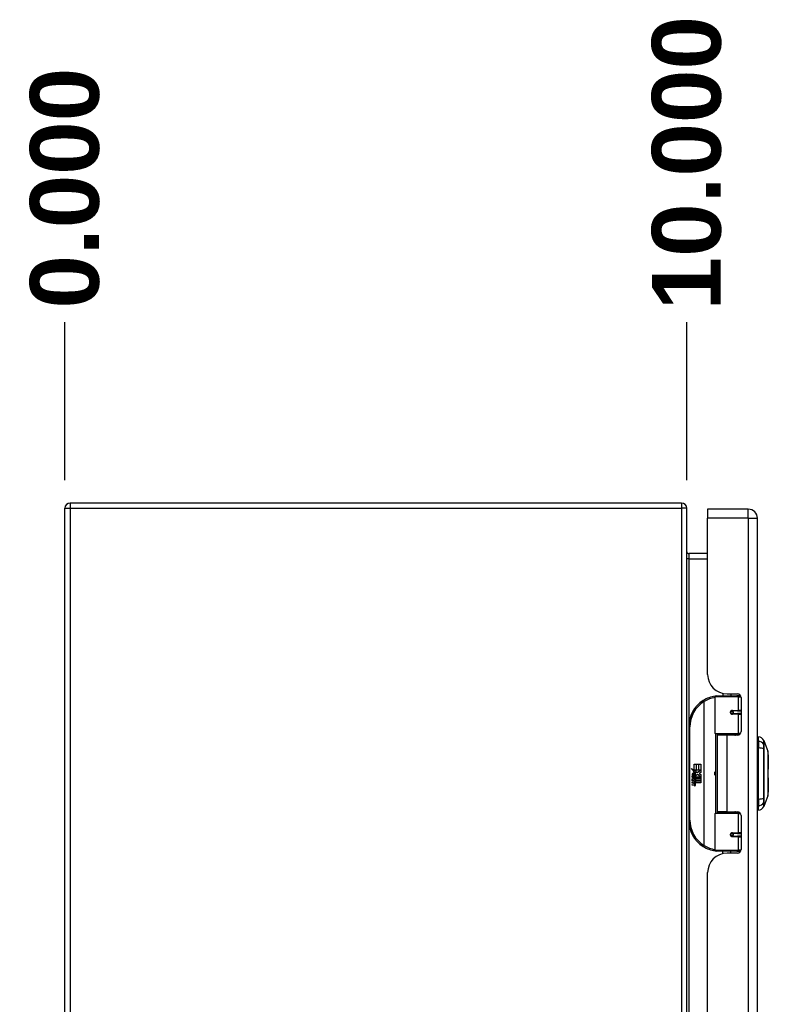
# Model space of a CAD drawing. Header units: inches. Extents: x 0 to 149, y -11 to 97.
# Tile 4 of 13: x 40 to 52, y 53 to 68. Entities that reach past the tile are written whole.
import ezdxf

# ---------------------------------------------------------------- set-up
doc = ezdxf.new("R2010")
doc.units = ezdxf.units.IN
doc.header["$LTSCALE"] = 8.944272
doc.header["$MEASUREMENT"] = 0
for name, color, linetype, lineweight in [('Dimensions(ANSI)', 7, 'Continuous', 25), ('Visible Edges(ANSI)', 7, 'Continuous', 25), ('Visible Tangent Edges(ANSI)', 7, 'Continuous', 25)]:
    doc.layers.add(name, color=color, linetype=linetype, lineweight=lineweight)
doc.styles.add('Dimension-ANSI', font='arialbd.ttf')
doc.dimstyles.new('INCH-ANSI-VERTICAL', dxfattribs={"dimscale": 8.944272, "dimtxt": 0.12, "dimasz": 0.098425, "dimexe": 0.04, "dimexo": 0.04, "dimgap": 0.031496, "dimtad": 0, "dimtih": 1, "dimtoh": 1, "dimdec": 3, "dimrnd": 1e-08, "dimzin": 0, "dimdsep": 46, "dimtxsty": 'Dimension-ANSI', "dimcen": 0.09, "dimdle": 0.312, "dimclrd": 179, "dimclre": 179, "dimclrt": 7, "dimadec": 1, "dimazin": 0, "dimtfac": 1, "dimtdec": 3, "dimtofl": 0, "dimtmove": 0, "dimatfit": 3, "dimfxl": 1, "dimtolj": 1, "dimtzin": 4, "dimlwd": 25, "dimlwe": 25, "dimarcsym": 0})

# ---------------------------------------------------------------- blocks, each defined once
blk = doc.blocks.new('*D18')
at = {"layer": 'Defpoints', "color": 0, "linetype": 'Continuous', "transparency": 16777216}
for p in [(41.085, 63.478), (41.085, 60.661), (41.085, 60.661)]:
    blk.add_point(p, dxfattribs=at)
at = {"layer": 'Dimensions(ANSI)', "color": 179, "linetype": 'Continuous', "lineweight": 25, "true_color": 0x262658, "transparency": 16777216}
blk.add_line((41.085, 61.019), (41.085, 63.478), dxfattribs=at)
at = {"layer": 'Dimensions(ANSI)', "color": 7, "linetype": 'Continuous', "lineweight": 25, "transparency": 16777216, "insert": (41.085, 65.567), "char_height": 1.0733, "attachment_point": 5, "rotation": 90, "style": 'Dimension-ANSI'}
blk.add_mtext('\\A1;0.000', dxfattribs=at)
blk = doc.blocks.new('*D19')
at = {"layer": 'Defpoints', "color": 0, "linetype": 'Continuous', "transparency": 16777216}
for p in [(50.774, 63.478), (41.085, 60.661), (50.774, 60.661)]:
    blk.add_point(p, dxfattribs=at)
at = {"layer": 'Dimensions(ANSI)', "color": 179, "linetype": 'Continuous', "lineweight": 25, "true_color": 0x262658, "transparency": 16777216}
blk.add_line((50.774, 61.019), (50.774, 63.478), dxfattribs=at)
at = {"layer": 'Dimensions(ANSI)', "color": 7, "linetype": 'Continuous', "lineweight": 25, "transparency": 16777216, "insert": (50.774, 65.956), "char_height": 1.0733, "attachment_point": 5, "rotation": 90, "style": 'Dimension-ANSI'}
blk.add_mtext('\\A1;10.000', dxfattribs=at)

msp = doc.modelspace()

# ---------------------------------------------------------------- linework, layer by layer
at = {"layer": 'Visible Edges(ANSI)'}
for p, q in [((50.6928, 60.66083), (41.16596, 60.66083)), ((41.08457, 41.36297), (41.08457, 60.57944)), ((50.77419, 41.36297), (50.77419, 60.57944)), ((51.09831, 60.56539), (51.09831, 60.42392)), ((51.73201, 60.56539), (51.09831, 60.56539)), ((51.09831, 57.99085), (51.09831, 60.42392)), ((51.87348, 41.51848), (51.87348, 60.42392)), ((51.09831, 59.87292), (50.80423, 59.87292)), ((51.33572, 57.69559), (51.33572, 57.6585)), ((51.40063, 57.68854), (51.56142, 57.68854)), ((51.45779, 57.68854), (51.45779, 57.6585)), ((51.21507, 57.07292), (51.21507, 57.63942)), ((51.23415, 57.6585), (51.55382, 57.6585)), ((51.61035, 57.6585), (51.55382, 57.6585)), ((51.61035, 57.6585), (51.61178, 57.6585)), ((51.61865, 57.63131), (51.61865, 57.10091)), ((51.47366, 57.42134), (51.47404, 57.41947)), ((51.47879, 57.42007), (51.47392, 57.42007)), ((51.56303, 57.42198), (51.47879, 57.42198)), ((51.47879, 57.38002), (51.56303, 57.38002)), ((51.48108, 57.41993), (51.48108, 57.42185)), ((51.48174, 57.38215), (51.48218, 57.38002)), ((51.56303, 57.42198), (51.61865, 57.42198)), ((51.61865, 57.38002), (51.56303, 57.38002)), ((50.80326, 57.17402), (50.80326, 55.72057)), ((51.5575, 57.05766), (51.23033, 57.05766)), ((51.39675, 57.04369), (51.2485, 57.04369)), ((51.2485, 57.04369), (51.2485, 55.8509)), ((51.30424, 57.05766), (51.30424, 57.04369)), ((51.56142, 57.04369), (51.39675, 57.04369)), ((51.48926, 57.05766), (51.48926, 57.04369)), ((51.5575, 57.05766), (51.59889, 57.05766)), ((51.88874, 56.95357), (51.88874, 57.01952)), ((51.88874, 56.95357), (51.88874, 56.84627)), ((51.97292, 56.96165), (52.03847, 56.7931)), ((51.88493, 56.8345), (51.87348, 56.8345)), ((51.88874, 56.04831), (51.88874, 56.84627)), ((52.04355, 56.73913), (52.04355, 56.51609)), ((50.84223, 56.52273), (50.88845, 56.49867)), ((50.88699, 56.48025), (50.84223, 56.52273)), ((50.87324, 56.47832), (50.88699, 56.48025)), ((50.91592, 56.44788), (50.87324, 56.47832)), ((50.88845, 56.59264), (50.91955, 56.59264)), ((50.88845, 56.49867), (50.88845, 56.59264)), ((50.89165, 56.497), (50.92013, 56.48218)), ((50.91955, 56.497), (50.89165, 56.497)), ((50.92013, 56.48218), (50.91039, 56.48028)), ((50.91039, 56.48028), (50.93757, 56.46125)), ((50.91955, 56.59264), (50.91955, 56.497)), ((50.92391, 56.59264), (50.95502, 56.59264)), ((50.92391, 56.497), (50.92391, 56.59264)), ((50.95502, 56.497), (50.92391, 56.497)), ((50.93757, 56.46125), (50.9896, 56.497)), ((50.95502, 56.59264), (50.95502, 56.497)), ((50.95909, 56.497), (50.95909, 56.59264)), ((50.95909, 56.59264), (50.99019, 56.59264)), ((50.9896, 56.497), (50.95909, 56.497)), ((50.99019, 56.46299), (50.96489, 56.44592)), ((50.99019, 56.59264), (50.99019, 56.46299)), ((51.87348, 56.54457), (51.88493, 56.54457)), ((50.85618, 56.4034), (50.88322, 56.37956)), ((50.85618, 56.3877), (50.85618, 56.4034)), ((50.87508, 56.37462), (50.85618, 56.3877)), ((50.85618, 56.36503), (50.87508, 56.3723)), ((50.85618, 56.34933), (50.85618, 56.36503)), ((50.88339, 56.36241), (50.85618, 56.34933)), ((50.85618, 56.34265), (50.90909, 56.33332)), ((50.85618, 56.32986), (50.85618, 56.34265)), ((50.87798, 56.32601), (50.85618, 56.32986)), ((50.85618, 56.3098), (50.88961, 56.3039)), ((50.85618, 56.29701), (50.85618, 56.3098)), ((50.86752, 56.40863), (50.8588, 56.40863)), ((50.87508, 56.3723), (50.87508, 56.37462)), ((50.87915, 56.40224), (50.87915, 56.4377)), ((50.88322, 56.37956), (50.90909, 56.39294)), ((50.90909, 56.33887), (50.88339, 56.36241)), ((50.88787, 56.43625), (50.88787, 56.41299)), ((50.90909, 56.37724), (50.89128, 56.36968)), ((50.89128, 56.36968), (50.89128, 56.36765)), ((50.89128, 56.36765), (50.90909, 56.35471)), ((50.89473, 56.36765), (50.91185, 56.37491)), ((50.99019, 56.36765), (50.89473, 56.36765)), ((50.89978, 56.32311), (50.89978, 56.3203)), ((50.90909, 56.3223), (50.89978, 56.32311)), ((50.90182, 56.36358), (50.99019, 56.36358)), ((50.91185, 56.35629), (50.90182, 56.36358)), ((50.90473, 56.44115), (50.91592, 56.44788)), ((50.90589, 56.31933), (50.91185, 56.31881)), ((50.90909, 56.39294), (50.90909, 56.37724)), ((50.90909, 56.35471), (50.90909, 56.33887)), ((50.90909, 56.33332), (50.90909, 56.3223)), ((50.91185, 56.39671), (50.98897, 56.39671)), ((50.91185, 56.37491), (50.91185, 56.39671)), ((50.91185, 56.3348), (50.91185, 56.35629)), ((50.99019, 56.3348), (50.91185, 56.3348)), ((50.91185, 56.33073), (50.99019, 56.33073)), ((50.91185, 56.31881), (50.91185, 56.33073)), ((50.9415, 56.43218), (50.91258, 56.41212)), ((50.99019, 56.30195), (50.91316, 56.30195)), ((50.98897, 56.39671), (50.9415, 56.43218)), ((50.96489, 56.44592), (50.99019, 56.43247)), ((50.99019, 56.43247), (50.99019, 56.36765)), ((50.99019, 56.36358), (50.99019, 56.3348)), ((50.99019, 56.33073), (50.99019, 56.30195)), ((51.88493, 56.35002), (51.87348, 56.35002)), ((52.04355, 56.3785), (52.04355, 56.15546)), ((50.87798, 56.29316), (50.85618, 56.29701)), ((50.85618, 56.27725), (50.88961, 56.27135)), ((50.85618, 56.26446), (50.85618, 56.27725)), ((50.8894, 56.258), (50.85618, 56.26446)), ((51.88493, 56.06009), (51.87348, 56.06009)), ((51.88874, 56.04831), (51.88874, 55.94102)), ((52.03847, 56.10149), (51.97292, 55.93294)), ((51.39675, 55.8509), (51.2485, 55.8509)), ((51.30424, 55.83692), (51.30424, 55.8509)), ((51.39675, 55.8509), (51.56142, 55.8509)), ((51.48926, 55.83692), (51.48926, 55.8509)), ((51.88874, 55.87507), (51.88874, 55.94102)), ((51.21507, 55.25516), (51.21507, 55.82166)), ((51.23033, 55.83692), (51.5575, 55.83692)), ((51.59889, 55.83692), (51.5575, 55.83692)), ((51.61865, 55.79368), (51.61865, 55.26328)), ((51.47366, 55.47325), (51.47404, 55.47512)), ((51.47392, 55.47452), (51.47879, 55.47452)), ((51.56303, 55.51457), (51.47879, 55.51457)), ((51.47879, 55.47261), (51.56303, 55.47261)), ((51.48108, 55.47465), (51.48108, 55.47273)), ((51.48174, 55.51244), (51.48218, 55.51457)), ((51.56303, 55.51457), (51.61865, 55.51457)), ((51.61865, 55.47261), (51.56303, 55.47261)), ((51.55382, 55.23609), (51.23415, 55.23609)), ((51.33572, 55.199), (51.33572, 55.23609)), ((51.45779, 55.20605), (51.45779, 55.23609)), ((51.55382, 55.23609), (51.61035, 55.23609)), ((51.61178, 55.23609), (51.61035, 55.23609)), ((51.56142, 55.20605), (51.40063, 55.20605)), ((51.09831, 47.03867), (51.09831, 54.90374))]:
    msp.add_line(p, q, dxfattribs=at)
at = {"layer": 'Visible Edges(ANSI)', "flags": 128}
for points in [[(51.22184, 57.65399), (51.22159, 57.65396), (51.22135, 57.65393), (51.22111, 57.65389), (51.22087, 57.65386), (51.22063, 57.65383), (51.22039, 57.65379), (51.22015, 57.65376), (51.21991, 57.65372), (51.21967, 57.65369), (51.21943, 57.65366), (51.21919, 57.65362), (51.21895, 57.65359), (51.21871, 57.65355), (51.21847, 57.65352), (51.21822, 57.65348), (51.21798, 57.65345), (51.21774, 57.65341), (51.2175, 57.65338), (51.21726, 57.65334), (51.21702, 57.65331), (51.21678, 57.65327), (51.21655, 57.65324), (51.21631, 57.6532), (51.21607, 57.65317)], [(51.47879, 57.38002), (51.47626, 57.38018), (51.47372, 57.38065), (51.47122, 57.38145), (51.4688, 57.38256), (51.46651, 57.38399), (51.46439, 57.38574), (51.4625, 57.38779), (51.46089, 57.3901), (51.45958, 57.39262), (51.45861, 57.39531), (51.45801, 57.39811), (51.45781, 57.40097), (51.45801, 57.40384), (51.45859, 57.40664), (51.45954, 57.40934), (51.46084, 57.41187), (51.46247, 57.41418), (51.46436, 57.41623), (51.46648, 57.41799), (51.46878, 57.41944), (51.4712, 57.42056), (51.4737, 57.42135), (51.47625, 57.42182), (51.47879, 57.42198)], [(51.52436, 57.04368), (51.52729, 57.04484), (51.53022, 57.04594), (51.53316, 57.047), (51.53611, 57.048), (51.53906, 57.04895), (51.54203, 57.04985), (51.545, 57.0507), (51.54797, 57.0515), (51.55096, 57.05226), (51.55395, 57.05296), (51.55694, 57.05361), (51.55994, 57.05421), (51.56295, 57.05477), (51.56595, 57.05527), (51.56896, 57.05573), (51.57198, 57.05614), (51.57499, 57.0565), (51.578, 57.05681), (51.58102, 57.05707), (51.58403, 57.05728), (51.58704, 57.05745), (51.59005, 57.05757), (51.59306, 57.05764), (51.59606, 57.05766)], [(52.03879, 56.1032), (52.03879, 56.10362), (52.0388, 56.10486), (52.0388, 56.10693), (52.03881, 56.1098), (52.03883, 56.11348), (52.03884, 56.11798), (52.03886, 56.12329), (52.03887, 56.12939), (52.03889, 56.13625), (52.03891, 56.14386), (52.03893, 56.15217), (52.03895, 56.16117), (52.03897, 56.17085), (52.03899, 56.18121), (52.039, 56.1922), (52.039, 56.2038), (52.039, 56.21599), (52.03898, 56.22874), (52.03897, 56.24202), (52.03895, 56.25581), (52.03893, 56.27003), (52.03891, 56.28469), (52.03889, 56.29978), (52.03887, 56.31527), (52.03886, 56.3311), (52.03884, 56.34722), (52.03883, 56.36356), (52.03881, 56.38007), (52.0388, 56.39668), (52.0388, 56.41339), (52.03879, 56.43025), (52.03879, 56.44718), (52.03879, 56.46415), (52.0388, 56.48107), (52.0388, 56.4979), (52.03881, 56.51456), (52.03883, 56.53101), (52.03884, 56.54725), (52.03886, 56.5633), (52.03887, 56.57912), (52.03889, 56.59464), (52.03891, 56.6098), (52.03893, 56.62456), (52.03895, 56.63885), (52.03897, 56.65263), (52.03898, 56.6659), (52.039, 56.67864), (52.039, 56.69083), (52.039, 56.70242), (52.03898, 56.71341), (52.03897, 56.72376), (52.03895, 56.73345), (52.03893, 56.74244), (52.03891, 56.75074), (52.03889, 56.75834), (52.03887, 56.7652), (52.03886, 56.7713), (52.03884, 56.77661), (52.03883, 56.78111), (52.03881, 56.7848), (52.0388, 56.78767), (52.0388, 56.78973), (52.03879, 56.79097), (52.03879, 56.79139)], [(51.59606, 55.83692), (51.59306, 55.83695), (51.59005, 55.83702), (51.58704, 55.83714), (51.58403, 55.8373), (51.58102, 55.83752), (51.578, 55.83778), (51.57499, 55.83809), (51.57198, 55.83845), (51.56896, 55.83886), (51.56595, 55.83932), (51.56295, 55.83982), (51.55994, 55.84038), (51.55694, 55.84098), (51.55395, 55.84163), (51.55096, 55.84233), (51.54797, 55.84308), (51.545, 55.84389), (51.54203, 55.84474), (51.53906, 55.84564), (51.53611, 55.84659), (51.53316, 55.84759), (51.53022, 55.84864), (51.52729, 55.84975), (51.52436, 55.85091)], [(51.47879, 55.47261), (51.47625, 55.47277), (51.4737, 55.47324), (51.4712, 55.47403), (51.46877, 55.47516), (51.46648, 55.47661), (51.46436, 55.47836), (51.46247, 55.48041), (51.46085, 55.48272), (51.45955, 55.48525), (51.4586, 55.48795), (51.45801, 55.49076), (51.45781, 55.49362), (51.45801, 55.49648), (51.45862, 55.49928), (51.45959, 55.50198), (51.46089, 55.5045), (51.4625, 55.50681), (51.46439, 55.50885), (51.4665, 55.51058), (51.46879, 55.51201), (51.47121, 55.51312), (51.47371, 55.51393), (51.47626, 55.51441), (51.47879, 55.51457)], [(51.21607, 55.24142), (51.21631, 55.24139), (51.21655, 55.24135), (51.21678, 55.24132), (51.21702, 55.24128), (51.21726, 55.24124), (51.2175, 55.24121), (51.21774, 55.24117), (51.21798, 55.24114), (51.21822, 55.2411), (51.21847, 55.24107), (51.21871, 55.24104), (51.21895, 55.241), (51.21919, 55.24097), (51.21943, 55.24093), (51.21967, 55.2409), (51.21991, 55.24086), (51.22015, 55.24083), (51.22039, 55.2408), (51.22063, 55.24076), (51.22087, 55.24073), (51.22111, 55.24069), (51.22135, 55.24066), (51.22159, 55.24063), (51.22184, 55.24059)]]:
    msp.add_lwpolyline(points, dxfattribs=at)
at = {"layer": 'Visible Edges(ANSI)'}
for centre in [(51.47879, 57.401), (51.47879, 55.49359)]:
    msp.add_circle(centre, 0.01907, dxfattribs=at)
for centre, radius, start, end in [((41.16596, 60.57944), 0.08139, 90, 180), ((50.6928, 60.57944), 0.08139, 0, 90), ((51.73201, 60.42392), 0.14147, 0, 90), ((50.80423, 59.90296), 0.03004, 180, 270), ((51.40063, 57.99085), 0.30232, 180, 270), ((51.56142, 57.63131), 0.05722, 0, 90), ((51.28774, 57.17402), 0.48448, 122.237713, 180), ((51.28774, 57.17402), 0.48448, 98.508101, 122.237713), ((51.23415, 57.63942), 0.01907, 90, 180), ((51.47879, 57.401), 0.02098, 279.14701, 90), ((51.23033, 57.07292), 0.01526, 180, 270), ((51.56142, 57.10091), 0.05722, 270, 0), ((51.87293, 56.90617), 0.11444, 29.72912, 82.058703), ((51.96403, 56.95819), 0.00954, 21.250506, 29.72912), ((51.88493, 56.85357), 0.01907, 270, 281.536959), ((52.03402, 56.79137), 0.00477, 0.208768, 21.250506), ((52.0321, 56.73913), 0.01144, 0, 53.463401), ((51.11915, 56.44729), 0.09346, 342.532818, 17.467182), ((51.88493, 56.5255), 0.01907, 78.463041, 90), ((52.0321, 56.51609), 0.01144, 305.874222, 0), ((50.91496, 56.42616), 0.05883, 171.56052, 197.33425), ((50.87567, 56.43199), 0.01912, 86.564648, 171.56052), ((50.89498, 56.42004), 0.02974, 154.678382, 202.56091), ((50.87651, 56.42878), 0.0093, 73.526087, 154.678382), ((50.87451, 56.41257), 0.03857, 44.168428, 86.564648), ((50.87016, 56.28164), 0.04506, 57.599239, 80), ((50.89019, 56.42723), 0.02732, 246.15553, 293.84447), ((50.88588, 56.42009), 0.01628, 19.379683, 82.997549), ((50.89229, 56.42112), 0.00925, 241.454705, 321.16516), ((50.89168, 56.31564), 0.01192, 260, 293.557123), ((50.88776, 56.30937), 0.01221, 6.030009, 57.599239), ((50.89412, 56.31005), 0.00581, 293.557123, 6.030009), ((50.89123, 56.42197), 0.01061, 321.16516, 19.379683), ((50.88726, 56.30071), 0.02326, 359.477646, 57.411373), ((50.89528, 56.41571), 0.01473, 293.84447, 355.080174), ((50.88141, 56.41927), 0.02895, 350.408542, 44.168428), ((50.90069, 56.30059), 0.00982, 286.992797, 359.477646), ((50.88141, 56.41927), 0.03198, 347.079048, 43.178542), ((50.88991, 56.30244), 0.02326, 358.795246, 46.584902), ((51.88493, 56.36909), 0.01907, 270, 281.536959), ((52.0321, 56.3785), 0.01144, 0, 54.125778), ((50.8708, 56.24868), 0.04506, 58.558415, 80.825655), ((50.89472, 56.2854), 0.02791, 259, 288.474791), ((50.89168, 56.28309), 0.01192, 259.992201, 293.548745), ((50.88776, 56.27682), 0.01221, 6.102682, 57.608335), ((50.89412, 56.2775), 0.00581, 293.548745, 6.102682), ((50.89541, 56.31788), 0.02791, 273.616896, 286.992797), ((50.88672, 56.26865), 0.02379, 359.678796, 63.950782), ((50.90034, 56.26858), 0.01017, 288.474791, 359.678796), ((52.0321, 56.15546), 0.01144, 306.536594, 0), ((51.88493, 56.04102), 0.01907, 78.463041, 90), ((52.03402, 56.10322), 0.00477, 338.749494, 359.791232), ((51.56142, 55.79368), 0.05722, 0, 90), ((51.87293, 55.98842), 0.11444, 277.941297, 330.27088), ((51.96403, 55.9364), 0.00954, 330.27088, 338.749494), ((51.28774, 55.72057), 0.48448, 180, 237.762287), ((51.23033, 55.82166), 0.01526, 90, 180), ((51.47879, 55.49359), 0.02098, 270, 80.85299), ((51.28774, 55.72057), 0.48448, 237.762287, 261.491899), ((51.23415, 55.25516), 0.01907, 180, 270), ((51.56142, 55.26328), 0.05722, 270, 0), ((51.40063, 54.90374), 0.30232, 90, 180)]:
    msp.add_arc(centre, radius, start, end, dxfattribs=at)
at = {"layer": 'Visible Tangent Edges(ANSI)'}
for p, q in [((41.16596, 60.66083), (41.16596, 60.57944)), ((50.6928, 60.66083), (50.6928, 60.57944)), ((41.08457, 60.57944), (41.16596, 60.57944)), ((41.16596, 60.57944), (50.6928, 60.57944)), ((41.16596, 60.57944), (41.16596, 41.36297)), ((50.6928, 60.57944), (50.6928, 41.36297)), ((50.77419, 60.57944), (50.6928, 60.57944)), ((51.73201, 60.42392), (51.73201, 60.56539)), ((51.73201, 60.42392), (51.09831, 60.42392)), ((51.73201, 60.42392), (51.73201, 41.51848)), ((51.73201, 60.42392), (51.87348, 60.42392)), ((50.80423, 59.87292), (50.80423, 59.79153)), ((50.80423, 59.79153), (50.77419, 59.79153)), ((50.80423, 59.79153), (51.09831, 59.79153)), ((50.80423, 59.79153), (50.80423, 57.20464)), ((51.02931, 57.58381), (51.03948, 57.56768)), ((51.03948, 57.56768), (51.03948, 55.32691)), ((51.03948, 57.56768), (51.0431, 57.56768)), ((51.0431, 55.32691), (51.0431, 57.56768)), ((51.57224, 57.63942), (51.21507, 57.63942)), ((51.57224, 57.63942), (51.61807, 57.63942)), ((51.57224, 57.63942), (51.57224, 57.43152)), ((51.59515, 57.6585), (51.59515, 57.67754)), ((51.48334, 57.43152), (51.57224, 57.43152)), ((51.61865, 57.43152), (51.57224, 57.43152)), ((51.57224, 57.37048), (51.48334, 57.37048)), ((51.57224, 57.37048), (51.57224, 57.07292)), ((51.57224, 57.37048), (51.61865, 57.37048)), ((50.80326, 57.17402), (50.82234, 57.17402)), ((50.82234, 55.72057), (50.82234, 57.17402)), ((51.21507, 57.07292), (51.57224, 57.07292)), ((51.61133, 57.07292), (51.57224, 57.07292)), ((51.22251, 57.05982), (51.22251, 55.83477)), ((51.39675, 57.04369), (51.39675, 55.8509)), ((51.59515, 57.05469), (51.59515, 57.05766)), ((51.88493, 56.55631), (51.88493, 56.8345)), ((51.97298, 56.89836), (51.97298, 56.8985)), ((51.97298, 56.8271), (51.97298, 56.82752)), ((51.88493, 56.55631), (51.87348, 56.55631)), ((51.87348, 56.53504), (51.88493, 56.53504)), ((51.88493, 56.54457), (51.88493, 56.55631)), ((51.88493, 56.54457), (51.88493, 56.53504)), ((51.88493, 56.53504), (51.88493, 56.35955)), ((51.88493, 56.35955), (51.87348, 56.35955)), ((51.87348, 56.33828), (51.88493, 56.33828)), ((51.88493, 56.35955), (51.88493, 56.35002)), ((51.88493, 56.33828), (51.88493, 56.35002)), ((51.88493, 56.06009), (51.88493, 56.33828)), ((51.97298, 56.06707), (51.97298, 56.06749)), ((51.97298, 55.99608), (51.97298, 55.99623)), ((51.59515, 55.83693), (51.59515, 55.8399)), ((50.82234, 55.72057), (50.80326, 55.72057)), ((50.80423, 55.68995), (50.80423, 46.25246)), ((51.57224, 55.82166), (51.21507, 55.82166)), ((51.57224, 55.82166), (51.61133, 55.82166)), ((51.57224, 55.82166), (51.57224, 55.52411)), ((51.48334, 55.52411), (51.57224, 55.52411)), ((51.57224, 55.46307), (51.48334, 55.46307)), ((51.61865, 55.52411), (51.57224, 55.52411)), ((51.57224, 55.46307), (51.57224, 55.25516)), ((51.57224, 55.46307), (51.61865, 55.46307)), ((51.03948, 55.32691), (51.02931, 55.31078)), ((51.0431, 55.32691), (51.03948, 55.32691)), ((51.21507, 55.25516), (51.57224, 55.25516)), ((51.61807, 55.25516), (51.57224, 55.25516)), ((51.59515, 55.21705), (51.59515, 55.23609))]:
    msp.add_line(p, q, dxfattribs=at)
at = {"layer": 'Visible Tangent Edges(ANSI)', "flags": 128}
for points in [[(51.48334, 57.43152), (51.47944, 57.43129), (51.47552, 57.43061), (51.47168, 57.42945), (51.46797, 57.42782), (51.46444, 57.42571), (51.46118, 57.42315), (51.45828, 57.42017), (51.45579, 57.41681), (51.45379, 57.41313), (51.45233, 57.40921), (51.45143, 57.40512), (51.45113, 57.40096), (51.45144, 57.39679), (51.45236, 57.39272), (51.45385, 57.38881), (51.45585, 57.38514), (51.45833, 57.38178), (51.46123, 57.3788), (51.46448, 57.37626), (51.468, 57.37419), (51.47171, 57.37257), (51.47555, 57.37141), (51.47945, 57.37071), (51.48334, 57.37048)], [(51.59606, 57.05766), (51.59155, 57.05764), (51.58704, 57.05758), (51.58253, 57.05746), (51.57801, 57.05731), (51.57349, 57.05711), (51.56897, 57.05686), (51.56445, 57.05657), (51.55993, 57.05623), (51.55542, 57.05585), (51.55092, 57.05542), (51.54642, 57.05494), (51.54194, 57.05442), (51.53746, 57.05385), (51.533, 57.05324), (51.52855, 57.05257), (51.52412, 57.05187), (51.5197, 57.05111), (51.51529, 57.0503), (51.5109, 57.04945), (51.50653, 57.04855), (51.50217, 57.0476), (51.49784, 57.0466), (51.49353, 57.04554), (51.48924, 57.04444)], [(51.97231, 56.96292), (51.97231, 56.96281), (51.97231, 56.96248), (51.97231, 56.96194), (51.9723, 56.96117), (51.9723, 56.96019), (51.97229, 56.95898), (51.97229, 56.95756), (51.97228, 56.95592), (51.97227, 56.95406), (51.97226, 56.95198), (51.97225, 56.94969), (51.97224, 56.94718), (51.97223, 56.94446), (51.97222, 56.94152), (51.97221, 56.93836), (51.9722, 56.93499), (51.97218, 56.9314), (51.97217, 56.9276), (51.97216, 56.92359), (51.97214, 56.91936), (51.97213, 56.91493), (51.97211, 56.91028), (51.9721, 56.90541), (51.97209, 56.90035)], [(51.97298, 56.8985), (51.97298, 56.90361), (51.97298, 56.90849), (51.97298, 56.91317), (51.97297, 56.91764), (51.97297, 56.9219), (51.97297, 56.92594), (51.97296, 56.92978), (51.97296, 56.93339), (51.97296, 56.9368), (51.97295, 56.93999), (51.97295, 56.94296), (51.97295, 56.94572), (51.97294, 56.94825), (51.97294, 56.95057), (51.97294, 56.95267), (51.97293, 56.95455), (51.97293, 56.95622), (51.97293, 56.95766), (51.97292, 56.95888), (51.97292, 56.95987), (51.97292, 56.96065), (51.97292, 56.96121), (51.97292, 56.96154), (51.97292, 56.96165)], [(51.97209, 56.90035), (51.97207, 56.89888), (51.97206, 56.89724), (51.97205, 56.89545), (51.97204, 56.8935), (51.97204, 56.8914), (51.97203, 56.88915), (51.97202, 56.88676), (51.97202, 56.88423), (51.97202, 56.88156), (51.97201, 56.87875), (51.97201, 56.87582), (51.97201, 56.87277), (51.97201, 56.86959), (51.97201, 56.8663), (51.97202, 56.8629), (51.97202, 56.85939), (51.97202, 56.85578), (51.97203, 56.85208), (51.97204, 56.84828), (51.97204, 56.84441), (51.97205, 56.84046), (51.97206, 56.83643), (51.97207, 56.83234), (51.97209, 56.82819)], [(51.97209, 56.82819), (51.97211, 56.79749), (51.97214, 56.76648), (51.97217, 56.73518), (51.9722, 56.70364), (51.97222, 56.67188), (51.97224, 56.63994), (51.97226, 56.60786), (51.97228, 56.57568), (51.97229, 56.54342), (51.9723, 56.51113), (51.97231, 56.47885), (51.97231, 56.4466), (51.97231, 56.41435), (51.9723, 56.38211), (51.97229, 56.3499), (51.97228, 56.31777), (51.97226, 56.28575), (51.97224, 56.25386), (51.97222, 56.22212), (51.9722, 56.19054), (51.97217, 56.15916), (51.97214, 56.128), (51.97211, 56.09707), (51.97209, 56.0664)], [(51.97298, 56.06749), (51.97298, 56.09804), (51.97297, 56.12886), (51.97297, 56.15992), (51.97296, 56.19119), (51.97295, 56.22267), (51.97295, 56.25433), (51.97294, 56.28613), (51.97293, 56.31807), (51.97293, 56.35012), (51.97292, 56.38225), (51.97292, 56.41442), (51.97292, 56.4466), (51.97292, 56.47878), (51.97292, 56.51099), (51.97293, 56.5432), (51.97293, 56.57538), (51.97294, 56.60749), (51.97295, 56.63948), (51.97295, 56.67132), (51.97296, 56.70299), (51.97297, 56.73443), (51.97297, 56.76562), (51.97298, 56.79652), (51.97298, 56.8271)], [(51.97298, 56.82752), (51.97298, 56.83158), (51.97298, 56.83558), (51.97299, 56.83951), (51.97299, 56.84337), (51.97299, 56.84716), (51.97299, 56.85086), (51.97299, 56.85448), (51.97299, 56.858), (51.97299, 56.86143), (51.97299, 56.86476), (51.97299, 56.86798), (51.97299, 56.87109), (51.97299, 56.87408), (51.97299, 56.87695), (51.97299, 56.8797), (51.97299, 56.88233), (51.97299, 56.88482), (51.97299, 56.88718), (51.97299, 56.88941), (51.97299, 56.89149), (51.97299, 56.89343), (51.97298, 56.89522), (51.97298, 56.89686), (51.97298, 56.89836)], [(52.03847, 56.79309), (52.03847, 56.79295), (52.03847, 56.79252), (52.03848, 56.79179), (52.03848, 56.79077), (52.03849, 56.78946), (52.0385, 56.78787), (52.03851, 56.78599), (52.03853, 56.78383), (52.03854, 56.78139), (52.03856, 56.77867), (52.03857, 56.77568), (52.03859, 56.77242), (52.03861, 56.76889), (52.03863, 56.7651), (52.03865, 56.76104), (52.03867, 56.75672), (52.03869, 56.75215), (52.03871, 56.74732), (52.03873, 56.74225), (52.03875, 56.73694), (52.03877, 56.73139), (52.03879, 56.72561), (52.0388, 56.71961), (52.03882, 56.71338)], [(52.03882, 56.66779), (52.03879, 56.65216), (52.03875, 56.63581), (52.03871, 56.6188), (52.03867, 56.6012), (52.03863, 56.58307), (52.03859, 56.56449), (52.03856, 56.54555), (52.03853, 56.52629), (52.0385, 56.50678), (52.03848, 56.48705), (52.03847, 56.46716), (52.03847, 56.44715), (52.03847, 56.42718), (52.03848, 56.40734), (52.0385, 56.38769), (52.03853, 56.36817), (52.03856, 56.34887), (52.03859, 56.32987), (52.03863, 56.31126), (52.03867, 56.29315), (52.03871, 56.27562), (52.03875, 56.2587), (52.03879, 56.24241), (52.03882, 56.2268)], [(52.03882, 56.71338), (52.03883, 56.71166), (52.03883, 56.70991), (52.03883, 56.70816), (52.03884, 56.70638), (52.03884, 56.70459), (52.03884, 56.70279), (52.03885, 56.70097), (52.03885, 56.69913), (52.03885, 56.69728), (52.03885, 56.69541), (52.03885, 56.69353), (52.03885, 56.69164), (52.03885, 56.68973), (52.03885, 56.68781), (52.03885, 56.68587), (52.03885, 56.68391), (52.03885, 56.68195), (52.03884, 56.67997), (52.03884, 56.67797), (52.03884, 56.67596), (52.03883, 56.67394), (52.03883, 56.67191), (52.03883, 56.66986), (52.03882, 56.66779)], [(52.03882, 56.1812), (52.0388, 56.17497), (52.03878, 56.16896), (52.03877, 56.16318), (52.03875, 56.15763), (52.03873, 56.15232), (52.03871, 56.14725), (52.03869, 56.14242), (52.03867, 56.13785), (52.03865, 56.13352), (52.03863, 56.12946), (52.03861, 56.12565), (52.03859, 56.12211), (52.03857, 56.11884), (52.03856, 56.11584), (52.03854, 56.11313), (52.03853, 56.11069), (52.03851, 56.10854), (52.0385, 56.10668), (52.03849, 56.10511), (52.03848, 56.10382), (52.03848, 56.10281), (52.03847, 56.10209), (52.03847, 56.10166), (52.03847, 56.10151)], [(52.03882, 56.2268), (52.03883, 56.22473), (52.03883, 56.22268), (52.03883, 56.22065), (52.03884, 56.21863), (52.03884, 56.21662), (52.03884, 56.21463), (52.03885, 56.21265), (52.03885, 56.21068), (52.03885, 56.20873), (52.03885, 56.20679), (52.03885, 56.20487), (52.03885, 56.20296), (52.03885, 56.20106), (52.03885, 56.19918), (52.03885, 56.19732), (52.03885, 56.19547), (52.03885, 56.19363), (52.03884, 56.19181), (52.03884, 56.19001), (52.03884, 56.18822), (52.03883, 56.18644), (52.03883, 56.18468), (52.03883, 56.18293), (52.03882, 56.1812)], [(51.97209, 56.0664), (51.97207, 56.06225), (51.97206, 56.05816), (51.97205, 56.05413), (51.97204, 56.05018), (51.97204, 56.0463), (51.97203, 56.04251), (51.97202, 56.03881), (51.97202, 56.0352), (51.97202, 56.03169), (51.97201, 56.02829), (51.97201, 56.025), (51.97201, 56.02182), (51.97201, 56.01876), (51.97201, 56.01583), (51.97202, 56.01303), (51.97202, 56.01036), (51.97202, 56.00783), (51.97203, 56.00544), (51.97204, 56.0032), (51.97204, 56.0011), (51.97205, 55.99915), (51.97206, 55.99735), (51.97207, 55.99571), (51.97209, 55.99423)], [(51.97209, 55.99423), (51.97211, 55.9892), (51.97211, 55.98433), (51.97213, 55.97969), (51.97214, 55.97526), (51.97216, 55.97103), (51.97217, 55.96701), (51.97218, 55.96321), (51.9722, 55.95961), (51.97221, 55.95623), (51.97222, 55.95307), (51.97223, 55.95012), (51.97224, 55.94739), (51.97225, 55.94488), (51.97226, 55.94258), (51.97227, 55.94051), (51.97228, 55.93865), (51.97229, 55.93701), (51.97229, 55.93559), (51.9723, 55.93439), (51.9723, 55.93341), (51.97231, 55.93265), (51.97231, 55.9321), (51.97231, 55.93177), (51.97231, 55.93167)], [(51.97292, 55.93294), (51.97292, 55.93305), (51.97292, 55.93338), (51.97292, 55.93393), (51.97292, 55.9347), (51.97292, 55.9357), (51.97293, 55.93691), (51.97293, 55.93835), (51.97293, 55.94001), (51.97294, 55.94189), (51.97294, 55.94399), (51.97294, 55.94632), (51.97295, 55.94886), (51.97295, 55.95162), (51.97295, 55.9546), (51.97296, 55.95779), (51.97296, 55.9612), (51.97296, 55.96483), (51.97297, 55.96867), (51.97297, 55.97272), (51.97297, 55.97698), (51.97298, 55.98145), (51.97298, 55.98612), (51.97298, 55.99098), (51.97298, 55.99608)], [(51.97298, 55.99623), (51.97298, 55.99773), (51.97298, 55.99937), (51.97299, 56.00117), (51.97299, 56.00311), (51.97299, 56.00519), (51.97299, 56.00741), (51.97299, 56.00977), (51.97299, 56.01226), (51.97299, 56.01488), (51.97299, 56.01763), (51.97299, 56.02051), (51.97299, 56.0235), (51.97299, 56.02661), (51.97299, 56.02983), (51.97299, 56.03316), (51.97299, 56.03658), (51.97299, 56.04011), (51.97299, 56.04372), (51.97299, 56.04743), (51.97299, 56.05121), (51.97299, 56.05507), (51.97298, 56.05901), (51.97298, 56.06301), (51.97298, 56.06707)], [(51.48924, 55.85015), (51.49353, 55.84905), (51.49784, 55.84799), (51.50217, 55.84699), (51.50653, 55.84604), (51.5109, 55.84514), (51.51529, 55.84428), (51.5197, 55.84348), (51.52412, 55.84272), (51.52855, 55.84201), (51.533, 55.84135), (51.53746, 55.84074), (51.54194, 55.84017), (51.54642, 55.83965), (51.55092, 55.83917), (51.55542, 55.83874), (51.55993, 55.83836), (51.56445, 55.83802), (51.56897, 55.83773), (51.57349, 55.83748), (51.57801, 55.83728), (51.58253, 55.83712), (51.58704, 55.83701), (51.59155, 55.83695), (51.59606, 55.83692)], [(51.48334, 55.52411), (51.47945, 55.52387), (51.47554, 55.52317), (51.4717, 55.522), (51.46798, 55.52038), (51.46447, 55.5183), (51.46123, 55.51578), (51.45833, 55.51282), (51.45586, 55.50946), (51.45385, 55.50579), (51.45237, 55.50187), (51.45144, 55.49779), (51.45113, 55.49363), (51.45144, 55.48947), (51.45234, 55.48539), (51.4538, 55.48146), (51.45579, 55.47778), (51.45828, 55.47442), (51.46119, 55.47144), (51.46444, 55.46889), (51.46796, 55.46678), (51.47168, 55.46514), (51.47552, 55.46399), (51.47944, 55.4633), (51.48334, 55.46307)]]:
    msp.add_lwpolyline(points, dxfattribs=at)
at = {"layer": 'Visible Tangent Edges(ANSI)'}
for centre, start, end in [((51.28774, 57.17402), 122.237713, 180), ((51.29136, 57.17402), 99.434854, 122.237713), ((51.28774, 55.72057), 180, 237.762287), ((51.29136, 55.72057), 237.762287, 260.565146)]:
    msp.add_arc(centre, 0.46541, start, end, dxfattribs=at)
for centre, major_axis, ratio, start_param, end_param in [((51.03948, 57.56768), (-0.01017, 0.01613), 0.16136677, 4.61097165, 6.28318531), ((51.21889, 57.6343), (-0.00282, 0.01886), 0.18778149, 5.69809517, 6.28318531), ((51.55382, 57.63942), (0, 0.01907), 0.96592583, 4.71238898, 6.28318531), ((51.61035, 57.63942), (0, 0.01907), 0.96592583, 6.2038398, 6.28318531), ((51.47879, 57.43152), (0, -0.00954), 0.4765651, 0, 1.57079633), ((51.47879, 57.37048), (0, 0.00954), 0.4765651, 4.71238898, 6.28318531), ((51.56303, 57.43152), (0, -0.00954), 0.96592583, 0, 1.57079633), ((51.56303, 57.37048), (0, 0.00954), 0.96592583, 4.71238898, 6.28318531), ((51.5575, 57.07292), (0, -0.01526), 0.96592583, 0, 1.57079633), ((51.87293, 56.84625), (0.11444, 0), 0.94680572, 0.52283772, 1.43219456), ((51.87293, 56.8098), (-0.11444, 0), 0.32180572, 3.66443037, 4.57378721), ((51.96382, 56.89585), (0.00954, -0.00009), 0.94840527, 0.29083845, 0.53148474), ((51.96382, 56.82666), (0.00954, 0.00003), 0.31704743, 0.28121699, 0.52186328), ((51.88493, 56.56168), (0.01907, 0), 0.2815338, 4.71238898, 4.9137469), ((51.88493, 56.5255), (0.01907, 0), 0.5, 1.36943841, 1.57079633), ((52.0321, 56.51609), (0.01144, 0), 0.23572549, 0, 0.94386759), ((51.88493, 56.36909), (-0.01907, 0), 0.5, 1.57079633, 1.77215425), ((51.88493, 56.33291), (0.01907, 0), 0.2815338, 1.36943841, 1.57079633), ((52.0321, 56.3785), (0.01144, 0), 0.23572549, 5.33931774, 6.28318531), ((51.87293, 56.08479), (0.11444, 0), 0.32180572, 4.85099075, 5.76034759), ((51.87293, 56.04834), (0.11444, 0), 0.94680572, 4.85099075, 5.76034759), ((51.96382, 56.06793), (0.00954, -0.00003), 0.31704743, 5.76132202, 6.00196831), ((51.96382, 55.99874), (0.00954, 0.00009), 0.94840527, 5.75170056, 5.99234686), ((51.5575, 55.82166), (0, 0.01526), 0.96592583, 4.71238898, 6.28318531), ((51.47879, 55.52411), (0, -0.00954), 0.4765651, 0, 1.57079633), ((51.47879, 55.46307), (0, 0.00954), 0.4765651, 4.71238898, 6.28318531), ((51.56303, 55.52411), (0, -0.00954), 0.96592583, 0, 1.57079633), ((51.56303, 55.46307), (0, 0.00954), 0.96592583, 4.71238898, 6.28318531), ((51.03948, 55.32691), (-0.01017, -0.01613), 0.16136677, 0, 1.67221365), ((51.21889, 55.26029), (-0.00282, -0.01886), 0.18778149, 0, 0.58509014), ((51.55382, 55.25516), (0, -0.01907), 0.96592583, 0, 1.57079633), ((51.61035, 55.25516), (0, -0.01907), 0.96592583, 0, 0.07934551)]:
    msp.add_ellipse(centre, major_axis=major_axis, ratio=ratio, start_param=start_param, end_param=end_param, dxfattribs=at)

# ---------------------------------------------------------------- dimensions: what is measured, and where the dimension line sits
at = {"layer": 'Dimensions(ANSI)', "color": 179, "linetype": 'Continuous', "lineweight": 25, "true_color": 0x262658}
for feature_location, offset, origin, picture, middle in [((50.77419, 60.66083), (0, 2.81709), (41.08457, 60.66083), '*D19', (50.77419, 65.95641)), ((41.0845665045, 60.6608289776), (0, 2.8170935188), (41.0845665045, 60.6608289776), '*D18', (41.0845665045, 65.5672778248))]:
    dim = msp.add_ordinate_dim(feature_location=feature_location, offset=offset, dtype=1, origin=origin, dimstyle='INCH-ANSI-VERTICAL', override={"dimgap": 0.031496, "dimtad": 0, "dimdec": 3, "dimlfac": 1.032031, "dimtol": 0, "dimlim": 0, "dimtp": 0, "dimtm": 0, "dimtdec": 3}, dxfattribs=at)
    dim.commit()
    dim.dimension.update_dxf_attribs({"geometry": picture, "text_midpoint": middle})

doc.saveas('drawing.dxf')
